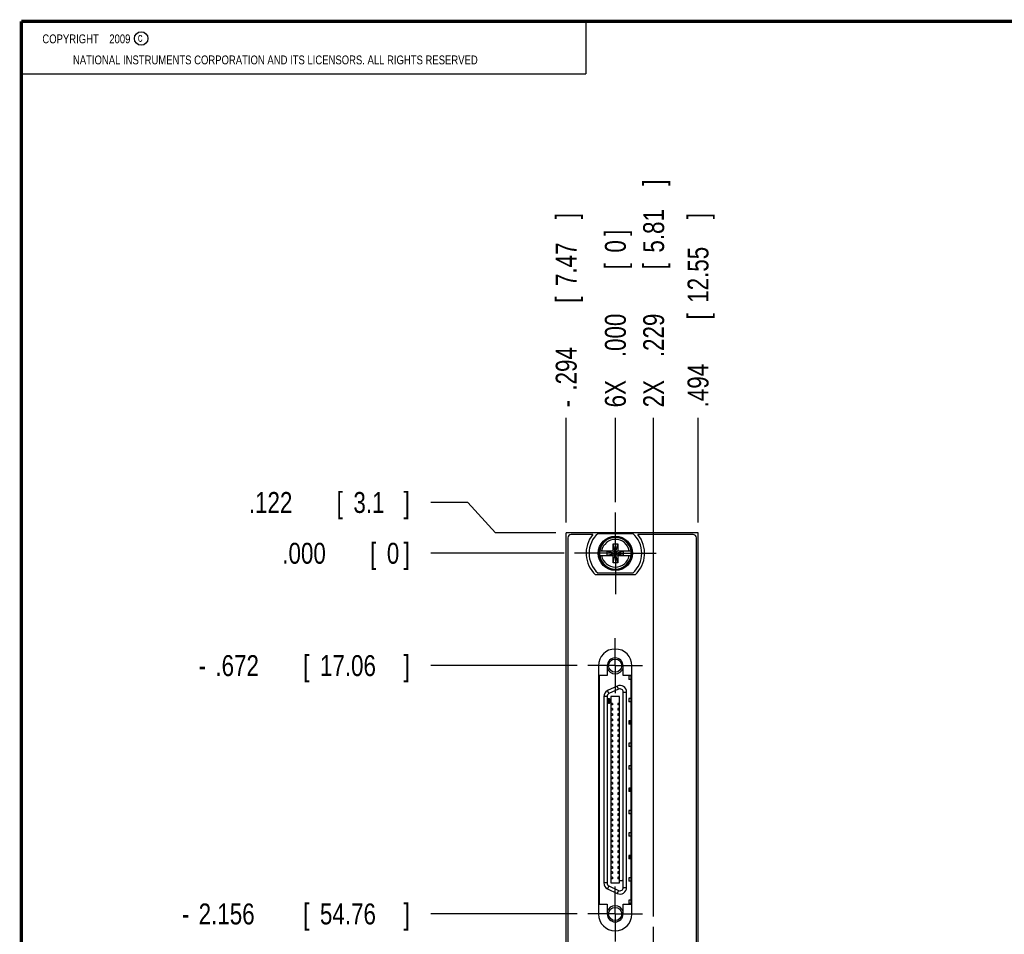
# Model space of a CAD drawing. Header units: inches. Extents: x 0.2 to 16.8, y 0.1 to 10.8.
# Tile 2 of 11: x 0.2 to 6.1, y 5.3 to 10.8. Entities that reach past the tile are written whole.
import ezdxf

# ---------------------------------------------------------------- set-up
doc = ezdxf.new("R2010")
doc.units = ezdxf.units.IN
doc.header["$LTSCALE"] = 0.935
doc.header["$MEASUREMENT"] = 0
doc.linetypes.add('CENTER', pattern=[0.6, 0.375, -0.075, 0.075, -0.075])
doc.layers.get('0').update_dxf_attribs({"linetype": 'CONTINUOUS'})
for name, color, linetype in [('COSMETIC', 7, 'CONTINUOUS'), ('DEFAULT_1', 7, 'CENTER'), ('DIMENSIONS', 7, 'CONTINUOUS')]:
    doc.layers.add(name, color=color, linetype=linetype)
doc.styles.get("Standard").update_dxf_attribs({"font": 'txt', "width": 0.8})
doc.dimstyles.new('DIMSTYLE_1', dxfattribs={"dimtxt": 0.125, "dimasz": 0.18, "dimexe": 0.18, "dimexo": 0.0625, "dimgap": 0.09, "dimtad": 0, "dimtih": 1, "dimtoh": 1, "dimdec": 3, "dimzin": 4, "dimdsep": 46, "dimtxsty": 'STANDARD', "dimblk": '_FILLED', "dimblk1": '_FILLED', "dimblk2": '_FILLED', "dimcen": 0.09, "dimadec": 0, "dimazin": 0, "dimtp": 0.001, "dimtm": 0.001, "dimtfac": 1, "dimtdec": 3, "dimtofl": 0, "dimtmove": 0, "dimatfit": 3, "dimldrblk": '_FILLED', "dimfxl": 1, "dimtolj": 1, "dimtzin": 4, "dimarcsym": 0})

# ---------------------------------------------------------------- blocks, each defined once
blk = doc.blocks.new('*D0')
at = {"layer": 'DIMENSIONS', "color": 2, "linetype": 'CONTINUOUS'}
for p, q in [((2.9178, 7.8831), (2.6972, 7.8831)), ((3.0845, 7.7015), (2.9178, 7.8831)), ((3.4442, 7.7015), (3.0845, 7.7015))]:
    blk.add_line(p, q, dxfattribs=at)
at = {"layer": 'DIMENSIONS', "color": 2, "linetype": 'CONTINUOUS', "width": 0.8}
for s, p in [('.122', (1.6097, 7.8206)), ('[', (2.1347, 7.8206)), ('3.1', (2.2347, 7.8206)), (']', (2.5347, 7.8206))]:
    blk.add_text(s, height=0.125, dxfattribs=at).set_placement(p)
blk = doc.blocks.new('_FILLED')
at = {"color": 0, "linetype": 'BYBLOCK'}
blk.add_solid([(0, 0), (-1, 0.174), (-1, -0.174)], dxfattribs=at)
blk = doc.blocks.new('*D1')
at = {"layer": 'DIMENSIONS', "color": 2, "linetype": 'CONTINUOUS'}
blk.add_line((3.5726, 6.908), (2.6972, 6.908), dxfattribs=at)
at = {"layer": 'DIMENSIONS', "color": 2, "linetype": 'CONTINUOUS', "width": 0.8}
for s, p in [('.672', (1.4097, 6.8455)), ('[', (1.9347, 6.8455)), ('17.06', (2.0347, 6.8455)), (']', (2.5347, 6.8455)), ('-', (1.3097, 6.8455))]:
    blk.add_text(s, height=0.125, dxfattribs=at).set_placement(p)
blk = doc.blocks.new('*D2')
at = {"layer": 'DIMENSIONS', "color": 2, "linetype": 'CONTINUOUS'}
blk.add_line((3.5726, 5.4238), (2.6972, 5.4238), dxfattribs=at)
at = {"layer": 'DIMENSIONS', "color": 2, "linetype": 'CONTINUOUS', "width": 0.8}
for s, p in [('2.156', (1.3097, 5.3613)), ('[', (1.9347, 5.3613)), ('54.76', (2.0347, 5.3613)), (']', (2.5347, 5.3613)), ('-', (1.2097, 5.3613))]:
    blk.add_text(s, height=0.125, dxfattribs=at).set_placement(p)
blk = doc.blocks.new('*D3')
at = {"layer": 'DIMENSIONS', "color": 2, "linetype": 'CONTINUOUS'}
blk.add_line((3.5726, 5.182), (2.6972, 5.182), dxfattribs=at)
at = {"layer": 'DIMENSIONS', "color": 2, "linetype": 'CONTINUOUS', "width": 0.8}
for s, p in [('2X -', (1.0097, 5.1195)), ('2.398', (1.4097, 5.1195)), ('[', (2.0347, 5.1195)), ('60.9', (2.1347, 5.1195)), (']', (2.5347, 5.1195))]:
    blk.add_text(s, height=0.125, dxfattribs=at).set_placement(p)
blk = doc.blocks.new('*D4')
at = {"layer": 'DIMENSIONS', "color": 2, "linetype": 'CONTINUOUS'}
blk.add_line((3.5726, 3.6977), (2.6972, 3.6977), dxfattribs=at)
at = {"layer": 'DIMENSIONS', "color": 2, "linetype": 'CONTINUOUS', "width": 0.8}
for s, p in [('[', (2.0347, 3.6352)), (']', (2.5347, 3.6352)), ('2X -', (1.0097, 3.6352)), ('3.882', (1.4097, 3.6352)), ('98.6', (2.1347, 3.6352))]:
    blk.add_text(s, height=0.125, dxfattribs=at).set_placement(p)
blk = doc.blocks.new('*D5')
at = {"layer": 'DIMENSIONS', "color": 2, "linetype": 'CONTINUOUS'}
blk.add_line((3.5042, 2.7586), (2.6972, 2.7586), dxfattribs=at)
at = {"layer": 'DIMENSIONS', "color": 2, "linetype": 'CONTINUOUS', "width": 0.8}
for s, p in [('[', (1.8347, 2.6961)), (']', (2.5347, 2.6961)), ('4.821', (1.2097, 2.6961)), ('122.45', (1.9347, 2.6961)), ('-', (1.1097, 2.6961))]:
    blk.add_text(s, height=0.125, dxfattribs=at).set_placement(p)
blk = doc.blocks.new('*D6')
at = {"layer": 'DIMENSIONS', "color": 2, "linetype": 'CONTINUOUS'}
blk.add_line((3.4947, 7.5795), (2.6972, 7.5795), dxfattribs=at)
at = {"layer": 'DIMENSIONS', "color": 2, "linetype": 'CONTINUOUS', "width": 0.8}
for s, p in [('[', (2.3347, 7.517)), (']', (2.5347, 7.517)), ('.000', (1.8097, 7.517)), ('0', (2.4347, 7.517))]:
    blk.add_text(s, height=0.125, dxfattribs=at).set_placement(p)
blk = doc.blocks.new('*D7')
at = {"layer": 'DIMENSIONS', "color": 2, "linetype": 'CONTINUOUS'}
blk.add_line((4.0294, 5.4089), (4.0294, 8.389), dxfattribs=at)
at = {"layer": 'DIMENSIONS', "color": 2, "linetype": 'CONTINUOUS', "width": 0.8}
for s, p in [(']', (4.0919, 9.7765)), ('5.81', (4.0919, 9.3765)), ('[', (4.0919, 9.2765)), ('.229', (4.0919, 8.7515)), ('2X ', (4.0919, 8.4515))]:
    blk.add_text(s, height=0.125, rotation=90, dxfattribs=at).set_placement(p)
blk = doc.blocks.new('*D8')
at = {"layer": 'DIMENSIONS', "color": 2, "linetype": 'CONTINUOUS'}
blk.add_line((4.2947, 7.764), (4.2947, 8.389), dxfattribs=at)
at = {"layer": 'DIMENSIONS', "color": 2, "linetype": 'CONTINUOUS', "width": 0.8}
for s, p in [(']', (4.3572, 9.5765)), ('12.55', (4.3572, 9.0765)), ('[', (4.3572, 8.9765)), ('.494', (4.3572, 8.4515))]:
    blk.add_text(s, height=0.125, rotation=90, dxfattribs=at).set_placement(p)
blk = doc.blocks.new('*D9')
at = {"layer": 'DIMENSIONS', "color": 2, "linetype": 'CONTINUOUS'}
blk.add_line((3.5067, 7.764), (3.5067, 8.389), dxfattribs=at)
at = {"layer": 'DIMENSIONS', "color": 2, "linetype": 'CONTINUOUS', "width": 0.8}
for s, p in [(']', (3.5692, 9.5765)), ('7.47', (3.5692, 9.1765)), ('[', (3.5692, 9.0765)), ('.294', (3.5692, 8.5515)), ('-', (3.5692, 8.4515))]:
    blk.add_text(s, height=0.125, rotation=90, dxfattribs=at).set_placement(p)
blk = doc.blocks.new('*D10')
at = {"layer": 'DIMENSIONS', "color": 2, "linetype": 'CONTINUOUS'}
blk.add_line((3.8007, 7.8855), (3.8007, 8.389), dxfattribs=at)
at = {"layer": 'DIMENSIONS', "color": 2, "linetype": 'CONTINUOUS', "width": 0.8}
for s, p in [(']', (3.8632, 9.4765)), ('0', (3.8632, 9.3765)), ('[', (3.8632, 9.2765)), ('.000', (3.8632, 8.7515)), ('6X ', (3.8632, 8.4515))]:
    blk.add_text(s, height=0.125, rotation=90, dxfattribs=at).set_placement(p)

msp = doc.modelspace()

# ---------------------------------------------------------------- linework, layer by layer
at = {"color": 2, "linetype": 'CONTINUOUS'}
for p, q in [((0.25, 10.7586), (3.625, 10.7586)), ((0.25, 10.7586), (0.25, 10.4456)), ((3.625, 10.7586), (3.625, 10.4456)), ((0.25, 10.4456), (3.625, 10.4456))]:
    msp.add_line(p, q, dxfattribs=at)
at = {"color": 7, "linetype": 'CONTINUOUS'}
for p, q in [((3.5067, 2.5636), (3.5067, 7.7015)), ((4.2947, 7.7015), (3.5067, 7.7015)), ((3.5167, 7.6713), (3.5167, 3.6013)), ((3.6662, 7.6913), (3.5367, 7.6913)), ((3.6969, 7.698), (3.9044, 7.698)), ((4.2647, 7.6913), (3.9351, 7.6913)), ((4.2847, 3.6013), (4.2847, 7.6713)), ((4.2947, 2.5636), (4.2947, 7.7015)), ((3.706, 7.5933), (3.789, 7.5933)), ((3.7869, 7.5224), (3.8145, 7.6366)), ((3.7869, 7.5933), (3.7869, 7.6366)), ((3.8145, 7.5224), (3.7869, 7.6366)), ((3.7869, 7.6366), (3.8145, 7.6366)), ((3.789, 7.5933), (3.789, 7.5912)), ((3.8124, 7.5933), (3.8124, 7.5912)), ((3.8124, 7.5933), (3.8953, 7.5933)), ((3.8145, 7.6366), (3.8145, 7.5933)), ((3.706, 7.5657), (3.789, 7.5657)), ((3.7522, 7.5678), (3.7522, 7.5912)), ((3.7522, 7.5678), (3.8492, 7.5912)), ((3.789, 7.5912), (3.7522, 7.5912)), ((3.7522, 7.5912), (3.8492, 7.5678)), ((3.7522, 7.5678), (3.789, 7.5678)), ((3.7869, 7.5224), (3.7869, 7.5657)), ((3.789, 7.5678), (3.8124, 7.5912)), ((3.8124, 7.5678), (3.789, 7.5912)), ((3.789, 7.5657), (3.789, 7.5678)), ((3.8492, 7.5912), (3.8124, 7.5912)), ((3.8124, 7.5657), (3.8124, 7.5678)), ((3.8124, 7.5678), (3.8492, 7.5678)), ((3.8124, 7.5657), (3.8953, 7.5657)), ((3.8145, 7.5657), (3.8145, 7.5224)), ((3.8492, 7.5678), (3.8492, 7.5912)), ((3.8145, 7.5224), (3.7869, 7.5224)), ((3.9189, 7.4503), (3.6824, 7.4503)), ((3.9044, 7.461), (3.6969, 7.461)), ((3.6995, 6.9073), (3.6995, 5.4231)), ((3.7525, 6.9073), (3.7525, 6.8482)), ((3.8465, 6.8482), (3.8465, 6.9073)), ((3.8995, 5.4231), (3.8995, 6.9073)), ((3.7035, 6.8482), (3.7035, 5.4822)), ((3.7525, 6.8482), (3.7035, 6.8482)), ((3.8955, 6.8482), (3.8465, 6.8482)), ((3.8805, 6.846), (3.8805, 6.8259)), ((3.8955, 6.846), (3.8805, 6.846)), ((3.8955, 5.4822), (3.8955, 6.8482)), ((3.8116, 6.7852), (3.7541, 6.7584)), ((3.8955, 6.8259), (3.8805, 6.8259)), ((3.7314, 6.7227), (3.7314, 5.609)), ((3.7729, 6.723), (3.7729, 5.6088)), ((3.826, 6.723), (3.7729, 6.723)), ((3.826, 5.6088), (3.826, 6.723)), ((3.8676, 5.5822), (3.8676, 6.7495)), ((3.8805, 6.712), (3.8805, 6.6919)), ((3.8955, 6.712), (3.8805, 6.712)), ((3.7837, 6.6826), (3.7729, 6.6826)), ((3.7837, 6.6728), (3.7729, 6.6728)), ((3.7837, 6.6511), (3.7729, 6.6511)), ((3.7837, 6.6826), (3.7837, 6.6728)), ((3.7837, 6.6511), (3.7837, 6.6413)), ((3.8152, 6.6826), (3.8152, 6.6728)), ((3.826, 6.6826), (3.8152, 6.6826)), ((3.826, 6.6728), (3.8152, 6.6728)), ((3.8152, 6.6511), (3.8152, 6.6413)), ((3.826, 6.6511), (3.8152, 6.6511)), ((3.8955, 6.6919), (3.8805, 6.6919)), ((3.7837, 6.6413), (3.7729, 6.6413)), ((3.7837, 6.6196), (3.7729, 6.6196)), ((3.7837, 6.6098), (3.7729, 6.6098)), ((3.7837, 6.6196), (3.7837, 6.6098)), ((3.826, 6.6413), (3.8152, 6.6413)), ((3.8152, 6.6196), (3.8152, 6.6098)), ((3.826, 6.6196), (3.8152, 6.6196)), ((3.826, 6.6098), (3.8152, 6.6098)), ((3.7837, 6.5881), (3.7729, 6.5881)), ((3.7837, 6.5783), (3.7729, 6.5783)), ((3.7837, 6.5566), (3.7729, 6.5566)), ((3.7837, 6.5468), (3.7729, 6.5468)), ((3.7837, 6.5881), (3.7837, 6.5783)), ((3.7837, 6.5566), (3.7837, 6.5468)), ((3.8152, 6.5881), (3.8152, 6.5783)), ((3.826, 6.5881), (3.8152, 6.5881)), ((3.826, 6.5783), (3.8152, 6.5783)), ((3.8152, 6.5566), (3.8152, 6.5468)), ((3.826, 6.5566), (3.8152, 6.5566)), ((3.826, 6.5468), (3.8152, 6.5468)), ((3.8805, 6.578), (3.8805, 6.5579)), ((3.8955, 6.578), (3.8805, 6.578)), ((3.8955, 6.5579), (3.8805, 6.5579)), ((3.8821, 6.578), (3.8821, 6.5579)), ((3.8949, 6.5596), (3.8821, 6.5596)), ((3.8874, 6.578), (3.8874, 6.5596)), ((3.8949, 6.578), (3.8949, 6.5596)), ((3.7837, 6.5251), (3.7729, 6.5251)), ((3.7837, 6.5153), (3.7729, 6.5153)), ((3.7837, 6.4936), (3.7729, 6.4936)), ((3.7837, 6.4838), (3.7729, 6.4838)), ((3.7837, 6.5251), (3.7837, 6.5153)), ((3.7837, 6.4936), (3.7837, 6.4838)), ((3.8152, 6.5251), (3.8152, 6.5153)), ((3.826, 6.5251), (3.8152, 6.5251)), ((3.826, 6.5153), (3.8152, 6.5153)), ((3.8152, 6.4936), (3.8152, 6.4838)), ((3.826, 6.4936), (3.8152, 6.4936)), ((3.826, 6.4838), (3.8152, 6.4838)), ((3.7837, 6.4621), (3.7729, 6.4621)), ((3.7837, 6.4523), (3.7729, 6.4523)), ((3.7837, 6.4306), (3.7729, 6.4306)), ((3.7837, 6.4208), (3.7729, 6.4208)), ((3.7837, 6.4621), (3.7837, 6.4523)), ((3.7837, 6.4306), (3.7837, 6.4208)), ((3.8152, 6.4621), (3.8152, 6.4523)), ((3.826, 6.4621), (3.8152, 6.4621)), ((3.826, 6.4523), (3.8152, 6.4523)), ((3.8152, 6.4306), (3.8152, 6.4208)), ((3.826, 6.4306), (3.8152, 6.4306)), ((3.826, 6.4208), (3.8152, 6.4208)), ((3.8805, 6.444), (3.8805, 6.4239)), ((3.8955, 6.444), (3.8805, 6.444)), ((3.8955, 6.4239), (3.8805, 6.4239)), ((3.7837, 6.3991), (3.7729, 6.3991)), ((3.7837, 6.3893), (3.7729, 6.3893)), ((3.7837, 6.3677), (3.7729, 6.3677)), ((3.7837, 6.3578), (3.7729, 6.3578)), ((3.7837, 6.3991), (3.7837, 6.3893)), ((3.7837, 6.3677), (3.7837, 6.3578)), ((3.8152, 6.3991), (3.8152, 6.3893)), ((3.826, 6.3991), (3.8152, 6.3991)), ((3.826, 6.3893), (3.8152, 6.3893)), ((3.8152, 6.3677), (3.8152, 6.3578)), ((3.826, 6.3677), (3.8152, 6.3677)), ((3.826, 6.3578), (3.8152, 6.3578)), ((3.7837, 6.3362), (3.7729, 6.3362)), ((3.7837, 6.3263), (3.7729, 6.3263)), ((3.7837, 6.3047), (3.7729, 6.3047)), ((3.7837, 6.3362), (3.7837, 6.3263)), ((3.7837, 6.3047), (3.7837, 6.2948)), ((3.8152, 6.3362), (3.8152, 6.3263)), ((3.826, 6.3362), (3.8152, 6.3362)), ((3.826, 6.3263), (3.8152, 6.3263)), ((3.8152, 6.3047), (3.8152, 6.2948)), ((3.826, 6.3047), (3.8152, 6.3047)), ((3.8805, 6.3099), (3.8805, 6.2899)), ((3.8955, 6.3099), (3.8805, 6.3099)), ((3.7837, 6.2948), (3.7729, 6.2948)), ((3.7837, 6.2732), (3.7729, 6.2732)), ((3.7837, 6.2633), (3.7729, 6.2633)), ((3.7837, 6.2417), (3.7729, 6.2417)), ((3.7837, 6.2732), (3.7837, 6.2633)), ((3.7837, 6.2417), (3.7837, 6.2318)), ((3.826, 6.2948), (3.8152, 6.2948)), ((3.8152, 6.2732), (3.8152, 6.2633)), ((3.826, 6.2732), (3.8152, 6.2732)), ((3.826, 6.2633), (3.8152, 6.2633)), ((3.8152, 6.2417), (3.8152, 6.2318)), ((3.826, 6.2417), (3.8152, 6.2417)), ((3.8955, 6.2899), (3.8805, 6.2899)), ((3.7837, 6.2318), (3.7729, 6.2318)), ((3.7837, 6.2102), (3.7729, 6.2102)), ((3.7837, 6.2003), (3.7729, 6.2003)), ((3.7837, 6.2102), (3.7837, 6.2003)), ((3.826, 6.2318), (3.8152, 6.2318)), ((3.8152, 6.2102), (3.8152, 6.2003)), ((3.826, 6.2102), (3.8152, 6.2102)), ((3.826, 6.2003), (3.8152, 6.2003)), ((3.7837, 6.1787), (3.7729, 6.1787)), ((3.7837, 6.1688), (3.7729, 6.1688)), ((3.7837, 6.1472), (3.7729, 6.1472)), ((3.7837, 6.1373), (3.7729, 6.1373)), ((3.7837, 6.1787), (3.7837, 6.1688)), ((3.7837, 6.1472), (3.7837, 6.1373)), ((3.8152, 6.1787), (3.8152, 6.1688)), ((3.826, 6.1787), (3.8152, 6.1787)), ((3.826, 6.1688), (3.8152, 6.1688)), ((3.8152, 6.1472), (3.8152, 6.1373)), ((3.826, 6.1472), (3.8152, 6.1472)), ((3.826, 6.1373), (3.8152, 6.1373)), ((3.8805, 6.1759), (3.8805, 6.1558)), ((3.8955, 6.1759), (3.8805, 6.1759)), ((3.8955, 6.1558), (3.8805, 6.1558)), ((3.8821, 6.1759), (3.8821, 6.1558)), ((3.8874, 6.1759), (3.8874, 6.1558)), ((3.8949, 6.1759), (3.8949, 6.1558)), ((3.7837, 6.1157), (3.7729, 6.1157)), ((3.7837, 6.1058), (3.7729, 6.1058)), ((3.7837, 6.0842), (3.7729, 6.0842)), ((3.7837, 6.0743), (3.7729, 6.0743)), ((3.7837, 6.1157), (3.7837, 6.1058)), ((3.7837, 6.0842), (3.7837, 6.0743)), ((3.8152, 6.1157), (3.8152, 6.1058)), ((3.826, 6.1157), (3.8152, 6.1157)), ((3.826, 6.1058), (3.8152, 6.1058)), ((3.8152, 6.0842), (3.8152, 6.0743)), ((3.826, 6.0842), (3.8152, 6.0842)), ((3.826, 6.0743), (3.8152, 6.0743)), ((3.7837, 6.0527), (3.7729, 6.0527)), ((3.7837, 6.0429), (3.7729, 6.0429)), ((3.7837, 6.0212), (3.7729, 6.0212)), ((3.7837, 6.0114), (3.7729, 6.0114)), ((3.7837, 6.0527), (3.7837, 6.0429)), ((3.7837, 6.0212), (3.7837, 6.0114)), ((3.8152, 6.0527), (3.8152, 6.0429)), ((3.826, 6.0527), (3.8152, 6.0527)), ((3.826, 6.0429), (3.8152, 6.0429)), ((3.8152, 6.0212), (3.8152, 6.0114)), ((3.826, 6.0212), (3.8152, 6.0212)), ((3.826, 6.0114), (3.8152, 6.0114)), ((3.8805, 6.0419), (3.8805, 6.0218)), ((3.8955, 6.0419), (3.8805, 6.0419)), ((3.8955, 6.0218), (3.8805, 6.0218)), ((3.7837, 5.9897), (3.7729, 5.9897)), ((3.7837, 5.9799), (3.7729, 5.9799)), ((3.7837, 5.9582), (3.7729, 5.9582)), ((3.7837, 5.9484), (3.7729, 5.9484)), ((3.7837, 5.9897), (3.7837, 5.9799)), ((3.7837, 5.9582), (3.7837, 5.9484)), ((3.8152, 5.9897), (3.8152, 5.9799)), ((3.826, 5.9897), (3.8152, 5.9897)), ((3.826, 5.9799), (3.8152, 5.9799)), ((3.8152, 5.9582), (3.8152, 5.9484)), ((3.826, 5.9582), (3.8152, 5.9582)), ((3.826, 5.9484), (3.8152, 5.9484)), ((3.7837, 5.9267), (3.7729, 5.9267)), ((3.7837, 5.9169), (3.7729, 5.9169)), ((3.7837, 5.8952), (3.7729, 5.8952)), ((3.7837, 5.9267), (3.7837, 5.9169)), ((3.7837, 5.8952), (3.7837, 5.8854)), ((3.8152, 5.9267), (3.8152, 5.9169)), ((3.826, 5.9267), (3.8152, 5.9267)), ((3.826, 5.9169), (3.8152, 5.9169)), ((3.8152, 5.8952), (3.8152, 5.8854)), ((3.826, 5.8952), (3.8152, 5.8952)), ((3.8805, 5.9079), (3.8805, 5.8878)), ((3.8955, 5.9079), (3.8805, 5.9079)), ((3.8955, 5.8878), (3.8805, 5.8878)), ((3.7837, 5.8854), (3.7729, 5.8854)), ((3.7837, 5.8637), (3.7729, 5.8637)), ((3.7837, 5.8539), (3.7729, 5.8539)), ((3.7837, 5.8322), (3.7729, 5.8322)), ((3.7837, 5.8637), (3.7837, 5.8539)), ((3.7837, 5.8322), (3.7837, 5.8224)), ((3.826, 5.8854), (3.8152, 5.8854)), ((3.8152, 5.8637), (3.8152, 5.8539)), ((3.826, 5.8637), (3.8152, 5.8637)), ((3.826, 5.8539), (3.8152, 5.8539)), ((3.8152, 5.8322), (3.8152, 5.8224)), ((3.826, 5.8322), (3.8152, 5.8322)), ((3.7837, 5.8224), (3.7729, 5.8224)), ((3.7837, 5.8007), (3.7729, 5.8007)), ((3.7837, 5.7909), (3.7729, 5.7909)), ((3.7837, 5.7692), (3.7729, 5.7692)), ((3.7837, 5.8007), (3.7837, 5.7909)), ((3.7837, 5.7692), (3.7837, 5.7594)), ((3.826, 5.8224), (3.8152, 5.8224)), ((3.8152, 5.8007), (3.8152, 5.7909)), ((3.826, 5.8007), (3.8152, 5.8007)), ((3.826, 5.7909), (3.8152, 5.7909)), ((3.8152, 5.7692), (3.8152, 5.7594)), ((3.826, 5.7692), (3.8152, 5.7692)), ((3.8805, 5.7739), (3.8805, 5.7538)), ((3.8955, 5.7739), (3.8805, 5.7739)), ((3.8821, 5.7739), (3.8821, 5.7538)), ((3.8949, 5.7722), (3.8821, 5.7722)), ((3.8874, 5.7722), (3.8874, 5.7538)), ((3.8949, 5.7722), (3.8949, 5.7538)), ((3.7837, 5.7594), (3.7729, 5.7594)), ((3.7837, 5.7377), (3.7729, 5.7377)), ((3.7837, 5.7279), (3.7729, 5.7279)), ((3.7837, 5.7377), (3.7837, 5.7279)), ((3.826, 5.7594), (3.8152, 5.7594)), ((3.8152, 5.7377), (3.8152, 5.7279)), ((3.826, 5.7377), (3.8152, 5.7377)), ((3.826, 5.7279), (3.8152, 5.7279)), ((3.8955, 5.7538), (3.8805, 5.7538)), ((3.7837, 5.7062), (3.7729, 5.7062)), ((3.7837, 5.6964), (3.7729, 5.6964)), ((3.7837, 5.6747), (3.7729, 5.6747)), ((3.7837, 5.6649), (3.7729, 5.6649)), ((3.7837, 5.7062), (3.7837, 5.6964)), ((3.7837, 5.6747), (3.7837, 5.6649)), ((3.8152, 5.7062), (3.8152, 5.6964)), ((3.826, 5.7062), (3.8152, 5.7062)), ((3.826, 5.6964), (3.8152, 5.6964)), ((3.8152, 5.6747), (3.8152, 5.6649)), ((3.826, 5.6747), (3.8152, 5.6747)), ((3.826, 5.6649), (3.8152, 5.6649)), ((3.7837, 5.6432), (3.7729, 5.6432)), ((3.7837, 5.6334), (3.7729, 5.6334)), ((3.7729, 5.6088), (3.826, 5.6088)), ((3.7837, 5.6432), (3.7837, 5.6334)), ((3.8152, 5.6432), (3.8152, 5.6334)), ((3.826, 5.6432), (3.8152, 5.6432)), ((3.826, 5.6334), (3.8152, 5.6334)), ((3.8805, 5.6399), (3.8805, 5.6198)), ((3.8955, 5.6399), (3.8805, 5.6399)), ((3.8955, 5.6198), (3.8805, 5.6198)), ((3.7541, 5.5733), (3.8116, 5.5465)), ((3.7035, 5.4822), (3.7525, 5.4822)), ((3.7525, 5.4822), (3.7525, 5.4231)), ((3.8465, 5.4231), (3.8465, 5.4822)), ((3.8465, 5.4822), (3.8955, 5.4822)), ((3.8805, 5.5058), (3.8805, 5.4858)), ((3.8955, 5.5058), (3.8805, 5.5058)), ((3.8955, 5.4858), (3.8805, 5.4858))]:
    msp.add_line(p, q, dxfattribs=at)
at = {"color": 9, "linetype": 'CONTINUOUS'}
for p, q in [((3.8199, 6.7674), (3.8116, 6.7852)), ((3.751, 6.7227), (3.7314, 6.7227)), ((3.751, 6.7227), (3.751, 5.609)), ((3.7624, 6.7406), (3.7541, 6.7584)), ((3.8199, 6.7674), (3.7624, 6.7406)), ((3.8479, 5.5822), (3.8479, 6.7495)), ((3.8479, 6.7495), (3.8676, 6.7495)), ((3.751, 5.609), (3.7314, 5.609)), ((3.7624, 5.5912), (3.7541, 5.5733)), ((3.7624, 5.5912), (3.8199, 5.5644)), ((3.8199, 5.5644), (3.8116, 5.5465)), ((3.8479, 5.5822), (3.8676, 5.5822))]:
    msp.add_line(p, q, dxfattribs=at)
at = {"color": 7, "linetype": 'CONTINUOUS', "const_width": 0.02}
for points in [[(0.25, 10.7586), (0.25, 0.2586)], [(16.75, 10.7586), (0.25, 10.7586)]]:
    msp.add_lwpolyline(points, dxfattribs=at)
at = {"color": 2, "linetype": 'CONTINUOUS'}
msp.add_circle((0.9659, 10.6562), 0.0403, dxfattribs=at)
at = {"color": 7, "linetype": 'CONTINUOUS'}
for centre, radius in [((3.8007, 7.5795), 0.1025), ((3.8007, 7.5795), 0.098), ((3.7995, 6.908), 0.0394), ((3.7995, 5.4238), 0.0394)]:
    msp.add_circle(centre, radius, dxfattribs=at)
for centre, radius, start, end in [((3.5367, 7.6713), 0.02, 90, 180), ((3.8007, 7.5793), 0.175, 140.20818, 227.4886), ((3.8007, 7.5795), 0.1575, 131.20295, 228.79705), ((3.8007, 7.5795), 0.1575, 311.20295, 48.79705), ((3.8007, 7.5793), 0.175, 312.5114, 39.79182), ((4.2647, 7.6713), 0.02, 0, 90), ((3.8007, 7.5795), 0.0956, 171.71661, 188.28339), ((3.8007, 7.5795), 0.0956, 351.71661, 8.28339), ((3.7995, 6.9073), 0.1, 0, 180), ((3.7995, 6.9073), 0.047, 0, 180), ((3.7995, 6.908), 0.0492, 197.08321, 342.91679), ((3.8282, 6.7495), 0.0394, 0, 115), ((3.7707, 6.7227), 0.0394, 115, 180), ((3.7707, 5.609), 0.0394, 180, 245), ((3.8282, 5.5822), 0.0394, 245, 360), ((3.7995, 5.4231), 0.1, 180, 360), ((3.7995, 5.4238), 0.0492, 17.08321, 162.91679), ((3.7995, 5.4231), 0.047, 180, 360)]:
    msp.add_arc(centre, radius, start, end, dxfattribs=at)
at = {"color": 9, "linetype": 'CONTINUOUS'}
for centre, radius, start, end in [((3.8007, 7.5795), 0.0947, 8.36374, 171.63626), ((3.8007, 7.5795), 0.0832, 9.53359, 170.46641), ((3.8007, 7.5795), 0.0947, 188.36374, 351.63626), ((3.8007, 7.5795), 0.0832, 189.53359, 350.46641), ((3.8282, 6.7495), 0.0197, 0, 115), ((3.7707, 6.7227), 0.0197, 115, 180), ((3.7707, 5.609), 0.0197, 180, 245), ((3.8282, 5.5822), 0.0197, 245, 360)]:
    msp.add_arc(centre, radius, start, end, dxfattribs=at)
at = {"layer": 'COSMETIC', "color": 7, "linetype": 'CONTINUOUS'}
for p, q in [((3.7576, 6.7097), (3.7559, 6.7091)), ((3.7599, 6.7101), (3.7576, 6.7097)), ((3.7623, 6.7101), (3.7599, 6.7101)), ((3.7646, 6.7097), (3.7623, 6.7101)), ((3.7663, 6.7091), (3.7646, 6.7097)), ((3.7535, 6.7065), (3.7532, 6.7048)), ((3.7532, 6.7048), (3.7532, 6.7032)), ((3.7532, 6.7032), (3.7535, 6.7015)), ((3.7535, 6.6923), (3.7532, 6.6907)), ((3.7532, 6.6907), (3.7532, 6.6887)), ((3.7532, 6.6887), (3.7535, 6.6871)), ((3.7546, 6.7081), (3.7535, 6.7065)), ((3.7535, 6.7015), (3.7546, 6.6999)), ((3.7546, 6.694), (3.7535, 6.6923)), ((3.7535, 6.6871), (3.7546, 6.6855)), ((3.7559, 6.7091), (3.7546, 6.7081)), ((3.7546, 6.6999), (3.7559, 6.6989)), ((3.7556, 6.695), (3.7546, 6.694)), ((3.7546, 6.6855), (3.7556, 6.6845)), ((3.7552, 6.7061), (3.7549, 6.7051)), ((3.7549, 6.7051), (3.7549, 6.7028)), ((3.7549, 6.7028), (3.7552, 6.7019)), ((3.7552, 6.6917), (3.7549, 6.6904)), ((3.7549, 6.6904), (3.7549, 6.6891)), ((3.7549, 6.6891), (3.7552, 6.6878)), ((3.7559, 6.7071), (3.7552, 6.7061)), ((3.7552, 6.7019), (3.7559, 6.7009)), ((3.7559, 6.693), (3.7552, 6.6917)), ((3.7552, 6.6878), (3.7559, 6.6864)), ((3.7572, 6.6956), (3.7556, 6.695)), ((3.7556, 6.6845), (3.7572, 6.6838)), ((3.7569, 6.7078), (3.7559, 6.7071)), ((3.7559, 6.7009), (3.7569, 6.7002)), ((3.7559, 6.6989), (3.7576, 6.6983)), ((3.7572, 6.694), (3.7559, 6.693)), ((3.7559, 6.6864), (3.7572, 6.6855)), ((3.7579, 6.7081), (3.7569, 6.7078)), ((3.7569, 6.7002), (3.7579, 6.6999)), ((3.7582, 6.6956), (3.7572, 6.6956)), ((3.7582, 6.694), (3.7572, 6.694)), ((3.7572, 6.6855), (3.7582, 6.6855)), ((3.7572, 6.6838), (3.7582, 6.6838)), ((3.7576, 6.6983), (3.7592, 6.6983)), ((3.7589, 6.7081), (3.7579, 6.7081)), ((3.7579, 6.6999), (3.7589, 6.6999)), ((3.7599, 6.695), (3.7582, 6.6956)), ((3.7596, 6.693), (3.7582, 6.694)), ((3.7582, 6.6855), (3.7596, 6.6864)), ((3.7582, 6.6838), (3.7599, 6.6845)), ((3.7599, 6.7078), (3.7589, 6.7081)), ((3.7589, 6.6999), (3.7599, 6.7002)), ((3.7592, 6.6983), (3.7609, 6.6989)), ((3.7602, 6.6917), (3.7596, 6.693)), ((3.7596, 6.6864), (3.7602, 6.6878)), ((3.7606, 6.7071), (3.7599, 6.7078)), ((3.7599, 6.7002), (3.7606, 6.7009)), ((3.7609, 6.6937), (3.7599, 6.695)), ((3.7599, 6.6845), (3.7609, 6.6858)), ((3.7606, 6.6904), (3.7602, 6.6917)), ((3.7602, 6.6878), (3.7606, 6.6891)), ((3.7613, 6.7061), (3.7606, 6.7071)), ((3.7606, 6.7009), (3.7613, 6.7019)), ((3.7606, 6.6891), (3.7606, 6.6904)), ((3.7609, 6.6989), (3.7619, 6.6999)), ((3.7613, 6.693), (3.7609, 6.6937)), ((3.7609, 6.6858), (3.7613, 6.6864)), ((3.7616, 6.7051), (3.7613, 6.7061)), ((3.7613, 6.7019), (3.7616, 6.7028)), ((3.7616, 6.6937), (3.7613, 6.693)), ((3.7613, 6.6864), (3.7616, 6.6858)), ((3.7629, 6.7065), (3.7616, 6.7084)), ((3.7616, 6.7084), (3.7623, 6.7084)), ((3.7616, 6.7028), (3.7616, 6.7051)), ((3.7626, 6.6946), (3.7616, 6.6937)), ((3.7616, 6.6858), (3.7626, 6.6848)), ((3.7619, 6.6999), (3.7629, 6.7015)), ((3.7623, 6.6917), (3.7619, 6.6904)), ((3.7619, 6.6904), (3.7619, 6.6891)), ((3.7619, 6.6891), (3.7623, 6.6878)), ((3.7623, 6.7084), (3.7643, 6.7081)), ((3.7633, 6.693), (3.7623, 6.6917)), ((3.7623, 6.6878), (3.7633, 6.6864)), ((3.7639, 6.6953), (3.7626, 6.6946)), ((3.7626, 6.6848), (3.7639, 6.6841)), ((3.7633, 6.7048), (3.7629, 6.7065)), ((3.7629, 6.7015), (3.7633, 6.7032)), ((3.7633, 6.7032), (3.7633, 6.7048)), ((3.7643, 6.6937), (3.7633, 6.693)), ((3.7633, 6.6864), (3.7643, 6.6858)), ((3.7649, 6.6953), (3.7639, 6.6953)), ((3.7639, 6.6841), (3.7649, 6.6841)), ((3.7643, 6.7081), (3.7653, 6.7078)), ((3.7649, 6.6937), (3.7643, 6.6937)), ((3.7643, 6.6858), (3.7649, 6.6858)), ((3.7666, 6.6946), (3.7649, 6.6953)), ((3.7659, 6.693), (3.7649, 6.6937)), ((3.7649, 6.6858), (3.7659, 6.6864)), ((3.7649, 6.6841), (3.7666, 6.6848)), ((3.7653, 6.7078), (3.7663, 6.7071)), ((3.7663, 6.7012), (3.7653, 6.7006)), ((3.7653, 6.7006), (3.7653, 6.6989)), ((3.7653, 6.6989), (3.7663, 6.6992)), ((3.7669, 6.6917), (3.7659, 6.693)), ((3.7659, 6.6864), (3.7669, 6.6878)), ((3.7676, 6.7081), (3.7663, 6.7091)), ((3.7663, 6.7071), (3.7669, 6.7061)), ((3.7669, 6.7022), (3.7663, 6.7012)), ((3.7663, 6.6992), (3.7676, 6.7002)), ((3.7676, 6.6937), (3.7666, 6.6946)), ((3.7666, 6.6848), (3.7676, 6.6858)), ((3.7669, 6.7061), (3.7673, 6.7051)), ((3.7673, 6.7032), (3.7669, 6.7022)), ((3.7673, 6.6904), (3.7669, 6.6917)), ((3.7669, 6.6878), (3.7673, 6.6891)), ((3.7673, 6.7051), (3.7673, 6.7032)), ((3.7673, 6.6891), (3.7673, 6.6904)), ((3.7686, 6.7065), (3.7676, 6.7081)), ((3.7676, 6.7002), (3.7686, 6.7019)), ((3.7686, 6.692), (3.7676, 6.6937)), ((3.7676, 6.6858), (3.7686, 6.6874)), ((3.769, 6.7048), (3.7686, 6.7065)), ((3.7686, 6.7019), (3.769, 6.7035)), ((3.769, 6.6904), (3.7686, 6.692)), ((3.7686, 6.6874), (3.769, 6.6891)), ((3.769, 6.7035), (3.769, 6.7048)), ((3.769, 6.6891), (3.769, 6.6904)), ((3.83, 5.6223), (3.83, 5.6243)), ((3.83, 5.6243), (3.8431, 5.6243)), ((3.8457, 5.6223), (3.83, 5.6223)), ((3.8407, 5.6263), (3.8434, 5.6263)), ((3.8431, 5.6243), (3.8407, 5.6263)), ((3.8434, 5.6263), (3.8457, 5.6243)), ((3.8457, 5.6243), (3.8457, 5.6223))]:
    msp.add_line(p, q, dxfattribs=at)
at = {"layer": 'DEFAULT_1', "color": 7, "linetype": 'CENTER'}
for p, q in [((3.8007, 7.5795), (3.8007, 7.823)), ((3.8007, 7.5795), (3.5572, 7.5795)), ((3.8007, 7.5795), (3.8007, 7.336)), ((3.8007, 7.5795), (4.0442, 7.5795)), ((3.7995, 6.908), (3.7995, 7.0724)), ((3.7995, 6.908), (3.6351, 6.908)), ((3.7995, 6.908), (3.7995, 6.7436)), ((3.7995, 6.908), (3.9638, 6.908)), ((3.7995, 5.4238), (3.7995, 5.5881)), ((3.7995, 5.4238), (3.6351, 5.4238)), ((3.7995, 5.4238), (3.7995, 5.2594)), ((3.7995, 5.4238), (3.9638, 5.4238)), ((4.0294, 5.182), (4.0294, 5.3464))]:
    msp.add_line(p, q, dxfattribs=at)

# ---------------------------------------------------------------- texts
at = {"color": 2, "linetype": 'CONTINUOUS', "width": 0.8}
for s, p in [('c', (0.946, 10.6363)), ('NATIONAL INSTRUMENTS CORPORATION AND ITS LICENSORS. ALL RIGHTS RESERVED', (0.5583, 10.5016))]:
    msp.add_text(s, height=0.053, dxfattribs=at).set_placement(p)
at = {"color": 2, "linetype": 'CONTINUOUS', "insert": (0.3125, 10.6805), "char_height": 0.053, "width": 0.8904, "attachment_point": 1}
msp.add_mtext('    COPYRIGHT    2009', dxfattribs=at)

# ---------------------------------------------------------------- dimensions: what is measured, and where the dimension line sits
at = {"layer": 'DIMENSIONS', "color": 2, "linetype": 'CONTINUOUS'}
for feature_location, offset, dtype, origin, text, picture, middle in [((4.0294, 5.4089), (0, 2.9802), 1, (3.8007, 7.823), '2X <>', '*D7', (4.0294, 9.164)), ((3.5067, 7.764), (0, 0.625), 1, (3.8007, 7.823), '-<>', '*D9', (3.5067, 9.064)), ((3.8006765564, 7.8855243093), (0, 0.5035), 1, (3.8006765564, 7.8230243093), '6X <>', '*D10', (3.8006765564, 9.0140243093)), ((3.5726, 5.182), (-0.87543, 0), 0, (3.55718, 7.57952), '2X -<>', '*D3', (1.82218, 5.182)), ((3.5726, 3.6977), (-0.8754, 0), 0, (3.5572, 7.5795), '2X -<>', '*D4', (1.8222, 3.6977)), ((3.5042, 2.7586), (-0.807, 0), 0, (3.5572, 7.5795), '-<>', '*D5', (1.8722, 2.7586)), ((3.5726, 5.4238), (-0.8754, 0), 0, (3.5572, 7.5795), '-<>', '*D2', (1.9222, 5.4238)), ((3.5726, 6.90801), (-0.87543, 0), 0, (3.55718, 7.57952), '-<>', '*D1', (1.97218, 6.90801))]:
    dim = msp.add_ordinate_dim(feature_location=feature_location, offset=offset, dtype=dtype, origin=origin, text=text, dimstyle='DIMSTYLE_1', dxfattribs=at)
    dim.commit()
    dim.dimension.update_dxf_attribs({"geometry": picture, "text_midpoint": middle})
for feature_location, offset, dtype, origin, picture, middle in [((4.2947, 7.764), (0, 0.625), 1, (3.8007, 7.823), '*D8', (4.2947, 9.064)), ((3.4442, 7.7015), (-0.747, 0.1816), 0, (3.5572, 7.5795), '*D0', (2.1222, 7.8831)), ((3.4946765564, 7.5795243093), (-0.7975, 0), 0, (3.5571765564, 7.5795243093), '*D6', (2.2221765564, 7.5795243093))]:
    dim = msp.add_ordinate_dim(feature_location=feature_location, offset=offset, dtype=dtype, origin=origin, dimstyle='DIMSTYLE_1', dxfattribs=at)
    dim.commit()
    dim.dimension.update_dxf_attribs({"geometry": picture, "text_midpoint": middle})

doc.saveas('drawing.dxf')
